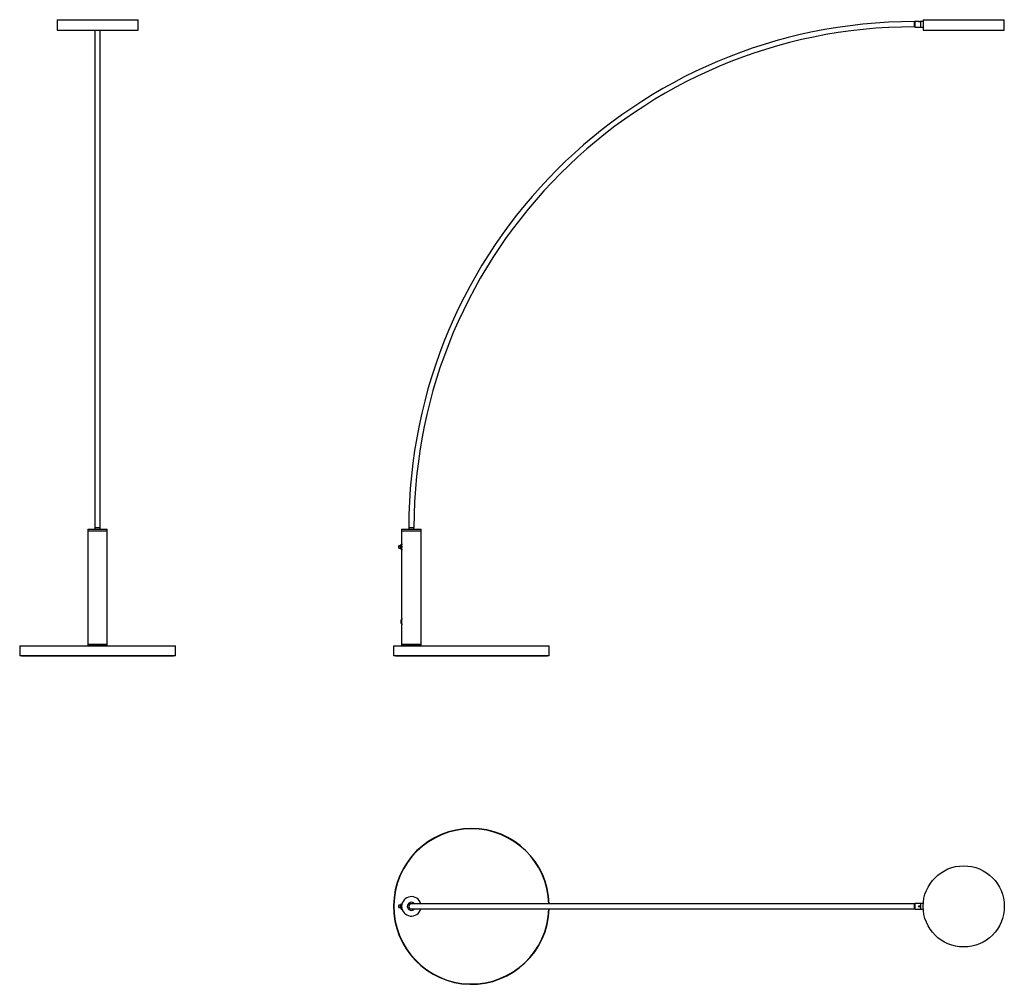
# Model space of a CAD drawing. Header units: millimetres. Extents: x 2546 to 5580, y 3076 to 6047.
import ezdxf

# ---------------------------------------------------------------- set-up
doc = ezdxf.new("R2010")
doc.units = ezdxf.units.MM
doc.header["$LTSCALE"] = 20

msp = doc.modelspace()

# ---------------------------------------------------------------- linework, layer by layer
at = {"color": 7, "linetype": 'Continuous', "lineweight": 25}
for p, q in [((2661.4, 6046.9), (2661.4, 6014.9)), ((2661.4, 6046.9), (2911.4, 6046.9)), ((2911.4, 6014.9), (2911.4, 6046.9)), ((5305.4, 6041.4), (5303.4, 6040.9)), ((5303.4, 6032.9), (5303.4, 6040.9)), ((5303.4, 6040.9), (5303.4, 6024.9)), ((5316.4, 6041.4), (5305.4, 6041.4)), ((5305.4, 6032.9), (5305.4, 6041.4)), ((5316.8, 6041.7), (5316.4, 6041.4)), ((5316.4, 6041.4), (5316.4, 6041.4)), ((5316.4, 6041.4), (5317.3, 6041.4)), ((5316.8, 6041.7), (5317.6, 6041.7)), ((5317.3, 6041.4), (5320.4, 6041.4)), ((5317.6, 6041.7), (5320, 6041.7)), ((5320.4, 6041.4), (5320, 6041.7)), ((5320.4, 6041.4), (5320.4, 6041.4)), ((5323.4, 6041.4), (5320.4, 6041.4)), ((5330.4, 6041.4), (5323.4, 6041.4)), ((5323.4, 6032.9), (5323.4, 6041.4)), ((5323.4, 6032.9), (5323.4, 6041.4)), ((5330.4, 6046.9), (5330.4, 6041.5)), ((5330.4, 6046.9), (5580.4, 6046.9)), ((5580.4, 6014.9), (5580.4, 6046.9)), ((2661.4, 6014.9), (2911.4, 6014.9)), ((2778.4, 6014.9), (2778.4, 4482.9)), ((2794.4, 4482.9), (2794.4, 6014.9)), ((5303.4, 6024.9), (5303.4, 6032.9)), ((5303.4, 6024.9), (5305.4, 6024.4)), ((5305.4, 6024.4), (5305.4, 6032.9)), ((5305.4, 6024.4), (5323.4, 6024.4)), ((5323.4, 6024.4), (5323.4, 6032.9)), ((5323.4, 6024.4), (5323.4, 6032.9)), ((5323.4, 6024.4), (5330.4, 6024.4)), ((5330.4, 6024.4), (5330.4, 6014.9)), ((5330.4, 6014.9), (5580.4, 6014.9)), ((2756.4, 4477.9), (2756.4, 4472.9)), ((2756.4, 4477.9), (2816.4, 4477.9)), ((2756.4, 4472.9), (2756.4, 4122.9)), ((2756.4, 4472.9), (2816.4, 4472.9)), ((2756.4, 4472.9), (2816.4, 4472.9)), ((2778.4, 4482.9), (2778.4, 4477.9)), ((2778.4, 4482.9), (2794.4, 4482.9)), ((2794.4, 4477.9), (2794.4, 4482.9)), ((2816.4, 4472.9), (2816.4, 4477.9)), ((2816.4, 4122.9), (2816.4, 4472.9)), ((3723.4, 4477.9), (3723.4, 4472.9)), ((3723.4, 4477.9), (3783.4, 4477.9)), ((3723.4, 4472.9), (3723.4, 4432.8)), ((3723.4, 4472.9), (3783.4, 4472.9)), ((3723.4, 4472.9), (3783.4, 4472.9)), ((3745.4, 4482.9), (3745.4, 4477.9)), ((3745.4, 4482.9), (3761.4, 4482.9)), ((3761.4, 4477.9), (3761.4, 4482.9)), ((3783.4, 4472.9), (3783.4, 4477.9)), ((3783.4, 4122.9), (3783.4, 4472.9)), ((3722, 4430.9), (3721.9, 4430.8)), ((3721.9, 4415), (3721.9, 4430.8)), ((3722, 4430.9), (3722.1, 4431)), ((3722.1, 4431), (3722, 4430.8)), ((3722, 4430.8), (3722.1, 4431)), ((3722.1, 4431), (3722, 4430.8)), ((3722, 4430.8), (3722.1, 4430.9)), ((3722.1, 4430.9), (3722, 4430.7)), ((3722, 4430.7), (3722.1, 4430.8)), ((3722.1, 4430.7), (3722, 4430.5)), ((3722, 4430.5), (3722.1, 4430.6)), ((3722.1, 4430.6), (3722, 4430.3)), ((3722, 4430.3), (3722.1, 4430.4)), ((3722.1, 4430.3), (3722, 4430.1)), ((3722, 4430.1), (3722.1, 4430.1)), ((3722.1, 4430.1), (3722, 4429.8)), ((3722, 4429.8), (3722.1, 4429.8)), ((3722.1, 4429.8), (3722, 4429.5)), ((3722.1, 4431), (3722.1, 4431)), ((3722.1, 4431), (3722.1, 4431)), ((3722.1, 4431), (3724, 4431)), ((3722.1, 4431), (3724, 4431)), ((3722.1, 4431), (3724, 4431)), ((3722.1, 4431), (3724, 4431)), ((3722.1, 4430.9), (3722.1, 4430.9)), ((3722.1, 4430.9), (3724, 4430.9)), ((3722.1, 4430.9), (3724, 4430.9)), ((3722.1, 4430.8), (3722.1, 4430.7)), ((3722.1, 4430.8), (3724.2, 4430.8)), ((3722.1, 4430.7), (3724.2, 4430.7)), ((3722.1, 4430.6), (3722.1, 4430.6)), ((3722.1, 4430.6), (3724.2, 4430.6)), ((3722.1, 4430.6), (3724.2, 4430.6)), ((3722.1, 4430.4), (3722.1, 4430.3)), ((3722.1, 4430.4), (3724.2, 4430.4)), ((3722.1, 4430.3), (3724.2, 4430.3)), ((3722.1, 4430.1), (3722.1, 4430.1)), ((3722.1, 4430.1), (3724.2, 4430.1)), ((3722.1, 4430.1), (3724.2, 4430.1)), ((3722.1, 4429.8), (3722.1, 4429.8)), ((3722.1, 4429.8), (3724.2, 4429.8)), ((3722.1, 4429.8), (3724.2, 4429.8)), ((3724.2, 4430.1), (3724.2, 4430.1)), ((3724.2, 4429.8), (3724.2, 4429.8)), ((3713.4, 4423.1), (3713.4, 4422.7)), ((3720.9, 4426.8), (3714.2, 4426.8)), ((3714.2, 4426.8), (3714.2, 4419)), ((3714.2, 4419), (3720.9, 4419)), ((3720.9, 4422.9), (3720.9, 4426.9)), ((3720.9, 4418.9), (3720.9, 4422.9)), ((3721.9, 4428.6), (3721.9, 4428.6)), ((3721.9, 4415), (3722, 4415)), ((3722, 4429.5), (3722.1, 4429.5)), ((3722.1, 4429.5), (3722, 4429.2)), ((3722, 4429.5), (3724.4, 4429.5)), ((3722, 4429.2), (3722.1, 4429.2)), ((3722, 4429.2), (3724.4, 4429.2)), ((3722.1, 4429.1), (3722, 4428.8)), ((3722, 4428.8), (3722.1, 4428.8)), ((3722, 4428.8), (3724.4, 4428.8)), ((3722.1, 4428.7), (3722, 4428.4)), ((3722, 4428.4), (3722.1, 4428.3)), ((3722, 4428.4), (3724.4, 4428.4)), ((3722.1, 4428.3), (3722, 4428)), ((3722, 4428), (3722.1, 4427.9)), ((3722, 4428), (3724.4, 4428)), ((3722.1, 4427.8), (3722, 4427.5)), ((3722, 4427.5), (3722.1, 4427.4)), ((3722, 4427.5), (3724.4, 4427.5)), ((3722.1, 4427.3), (3722, 4427)), ((3722, 4427), (3722.1, 4426.9)), ((3722, 4427), (3724.4, 4427)), ((3722.1, 4426.8), (3722, 4426.5)), ((3722, 4426.5), (3722.1, 4426.4)), ((3722, 4426.5), (3724.4, 4426.5)), ((3722.1, 4426.3), (3722, 4426)), ((3722, 4426), (3722.1, 4425.8)), ((3722, 4426), (3724.4, 4426)), ((3722.1, 4425.8), (3722, 4425.5)), ((3722, 4425.5), (3722.1, 4425.3)), ((3722, 4425.5), (3724.4, 4425.5)), ((3722.1, 4425.2), (3722, 4424.9)), ((3722, 4424.9), (3722.1, 4424.7)), ((3722, 4424.9), (3724.4, 4424.9)), ((3722.1, 4424.6), (3722, 4424.4)), ((3722, 4424.4), (3722.1, 4424.1)), ((3722, 4424.4), (3724.4, 4424.4)), ((3722.1, 4424), (3722, 4423.8)), ((3722, 4423.8), (3722.1, 4423.5)), ((3722, 4423.8), (3724.4, 4423.8)), ((3722.1, 4423.5), (3722, 4423.2)), ((3722, 4423.2), (3722.1, 4423)), ((3722, 4423.2), (3724.4, 4423.2)), ((3722.1, 4422.9), (3722, 4422.6)), ((3722, 4422.6), (3722.1, 4422.4)), ((3722, 4422.6), (3724.4, 4422.6)), ((3722.1, 4422.3), (3722, 4422)), ((3722, 4422), (3722.1, 4421.8)), ((3722, 4422), (3724.4, 4422)), ((3722.1, 4421.7), (3722, 4421.5)), ((3722, 4421.5), (3722.1, 4421.2)), ((3722, 4421.5), (3724.4, 4421.5)), ((3722.1, 4421.1), (3722, 4420.9)), ((3722, 4420.9), (3722.1, 4420.6)), ((3722, 4420.9), (3724.4, 4420.9)), ((3722.1, 4420.5), (3722, 4420.3)), ((3722, 4420.3), (3722.1, 4420.1)), ((3722, 4420.3), (3724.4, 4420.3)), ((3722.1, 4420), (3722, 4419.8)), ((3722, 4419.8), (3722.1, 4419.5)), ((3722, 4419.8), (3724.4, 4419.8)), ((3722.1, 4419.4), (3722, 4419.3)), ((3722, 4419.3), (3722.1, 4419)), ((3722, 4419.3), (3724.4, 4419.3)), ((3722.1, 4418.9), (3722, 4418.8)), ((3722, 4418.8), (3722.1, 4418.5)), ((3722, 4418.8), (3724.4, 4418.8)), ((3722.1, 4418.4), (3722, 4418.3)), ((3722, 4418.3), (3722.1, 4418)), ((3722, 4418.3), (3724.4, 4418.3)), ((3722.1, 4417.9), (3722, 4417.8)), ((3722, 4417.8), (3722.1, 4417.5)), ((3722, 4417.8), (3724.4, 4417.8)), ((3722.1, 4417.5), (3722, 4417.4)), ((3722, 4417.4), (3722.1, 4417.1)), ((3722, 4417.4), (3724.4, 4417.4)), ((3722.1, 4417), (3722, 4417)), ((3722, 4417), (3722.1, 4416.7)), ((3722, 4417), (3724.4, 4417)), ((3722.1, 4416.7), (3722, 4416.6)), ((3722, 4416.6), (3722.1, 4416.3)), ((3722, 4416.6), (3724.4, 4416.6)), ((3722.1, 4416.3), (3722, 4416.3)), ((3722, 4416.3), (3722.1, 4416)), ((3722, 4416.3), (3724.4, 4416.3)), ((3722.1, 4416), (3722, 4416)), ((3722, 4416), (3722.1, 4415.7)), ((3722.1, 4415.7), (3722, 4415.7)), ((3722, 4415.7), (3722.1, 4415.5)), ((3722.1, 4415.4), (3722, 4415.5)), ((3722, 4415.5), (3722.1, 4415.3)), ((3722.1, 4415.2), (3722, 4415.3)), ((3722, 4415.3), (3722.1, 4415.1)), ((3722.1, 4415.1), (3722, 4415.2)), ((3722, 4415.2), (3722.1, 4415)), ((3722.1, 4414.9), (3722, 4415)), ((3722, 4415), (3722.1, 4414.9)), ((3722.1, 4414.9), (3722, 4415)), ((3722, 4415), (3722.1, 4414.8)), ((3722.1, 4414.8), (3722, 4415)), ((3722.1, 4429.5), (3722.1, 4429.5)), ((3722.1, 4429.5), (3724.2, 4429.5)), ((3722.1, 4429.5), (3724.2, 4429.5)), ((3722.1, 4429.2), (3722.1, 4429.1)), ((3722.1, 4429.2), (3724.2, 4429.2)), ((3722.1, 4429.1), (3724.2, 4429.1)), ((3722.1, 4428.8), (3722.1, 4428.7)), ((3722.1, 4428.8), (3724.2, 4428.8)), ((3722.1, 4428.7), (3724.2, 4428.7)), ((3722.1, 4428.3), (3722.1, 4428.3)), ((3722.1, 4428.3), (3724.2, 4428.3)), ((3722.1, 4428.3), (3724.2, 4428.3)), ((3722.1, 4427.9), (3722.1, 4427.8)), ((3722.1, 4427.9), (3724.2, 4427.9)), ((3722.1, 4427.8), (3724.2, 4427.8)), ((3722.1, 4427.4), (3722.1, 4427.3)), ((3722.1, 4427.4), (3724.2, 4427.4)), ((3722.1, 4427.3), (3724.2, 4427.3)), ((3722.1, 4426.9), (3722.1, 4426.8)), ((3722.1, 4426.9), (3724.2, 4426.9)), ((3722.1, 4426.8), (3724.2, 4426.8)), ((3722.1, 4426.4), (3722.1, 4426.3)), ((3722.1, 4426.4), (3724.2, 4426.4)), ((3722.1, 4426.3), (3724.2, 4426.3)), ((3722.1, 4425.8), (3722.1, 4425.8)), ((3722.1, 4425.8), (3724.2, 4425.8)), ((3722.1, 4425.8), (3724.2, 4425.8)), ((3722.1, 4425.3), (3722.1, 4425.2)), ((3722.1, 4425.3), (3724.2, 4425.3)), ((3722.1, 4425.2), (3724.2, 4425.2)), ((3722.1, 4424.7), (3722.1, 4424.6)), ((3722.1, 4424.7), (3724.2, 4424.7)), ((3722.1, 4424.6), (3724.2, 4424.6)), ((3722.1, 4424.1), (3722.1, 4424)), ((3722.1, 4424.1), (3724.2, 4424.1)), ((3722.1, 4424), (3724.2, 4424)), ((3722.1, 4423.5), (3722.1, 4423.5)), ((3722.1, 4423.5), (3724.2, 4423.5)), ((3722.1, 4423.5), (3724.2, 4423.5)), ((3722.1, 4423), (3722.1, 4422.9)), ((3722.1, 4423), (3724.2, 4423)), ((3722.1, 4422.9), (3724.2, 4422.9)), ((3722.1, 4422.4), (3722.1, 4422.3)), ((3722.1, 4422.4), (3724.2, 4422.4)), ((3722.1, 4422.3), (3724.2, 4422.3)), ((3722.1, 4421.8), (3722.1, 4421.7)), ((3722.1, 4421.8), (3724.2, 4421.8)), ((3722.1, 4421.7), (3724.2, 4421.7)), ((3722.1, 4421.2), (3722.1, 4421.1)), ((3722.1, 4421.2), (3724.2, 4421.2)), ((3722.1, 4421.1), (3724.2, 4421.1)), ((3722.1, 4420.6), (3722.1, 4420.5)), ((3722.1, 4420.6), (3724.2, 4420.6)), ((3722.1, 4420.5), (3724.2, 4420.5)), ((3722.1, 4420.1), (3722.1, 4420)), ((3722.1, 4420.1), (3724.2, 4420.1)), ((3722.1, 4420), (3724.2, 4420)), ((3722.1, 4419.5), (3722.1, 4419.4)), ((3722.1, 4419.5), (3724.2, 4419.5)), ((3722.1, 4419.4), (3724.2, 4419.4)), ((3722.1, 4419), (3722.1, 4418.9)), ((3722.1, 4419), (3724.2, 4419)), ((3722.1, 4418.9), (3724.2, 4418.9)), ((3722.1, 4418.5), (3722.1, 4418.4)), ((3722.1, 4418.5), (3724.2, 4418.5)), ((3722.1, 4418.4), (3724.2, 4418.4)), ((3722.1, 4418), (3722.1, 4417.9)), ((3722.1, 4418), (3724.2, 4418)), ((3722.1, 4417.9), (3724.2, 4417.9)), ((3722.1, 4417.5), (3722.1, 4417.5)), ((3722.1, 4417.5), (3724.2, 4417.5)), ((3722.1, 4417.5), (3724.2, 4417.5)), ((3722.1, 4417.1), (3722.1, 4417)), ((3722.1, 4417.1), (3724.2, 4417.1)), ((3722.1, 4417), (3724.2, 4417)), ((3722.1, 4416.7), (3722.1, 4416.7)), ((3722.1, 4416.7), (3724.2, 4416.7)), ((3722.1, 4416.7), (3724.2, 4416.7)), ((3722.1, 4416.3), (3722.1, 4416.3)), ((3722.1, 4416.3), (3724.2, 4416.3)), ((3722.1, 4416.3), (3724.2, 4416.3)), ((3722.1, 4416), (3722.1, 4416)), ((3722.1, 4416), (3724.2, 4416)), ((3722.1, 4416), (3724.2, 4416)), ((3722.1, 4415.7), (3722.1, 4415.7)), ((3722.1, 4415.7), (3724.2, 4415.7)), ((3722.1, 4415.7), (3724.2, 4415.7)), ((3722.1, 4415.5), (3722.1, 4415.4)), ((3722.1, 4415.5), (3724.2, 4415.5)), ((3722.1, 4415.4), (3724.2, 4415.4)), ((3722.1, 4415.3), (3722.1, 4415.2)), ((3722.1, 4415.3), (3724.2, 4415.3)), ((3722.1, 4415.2), (3724.2, 4415.2)), ((3722.1, 4415.1), (3722.1, 4415.1)), ((3722.1, 4415.1), (3724.2, 4415.1)), ((3722.1, 4415.1), (3724.2, 4415.1)), ((3722.1, 4415), (3722.1, 4414.9)), ((3722.1, 4415), (3724, 4415)), ((3722.1, 4414.9), (3722.1, 4414.9)), ((3722.1, 4414.9), (3724, 4414.9)), ((3722.1, 4414.9), (3724, 4414.9)), ((3722.1, 4414.9), (3724, 4414.9)), ((3722.1, 4414.8), (3722.1, 4414.8)), ((3722.1, 4414.8), (3724, 4414.8)), ((3722.1, 4414.8), (3724, 4414.8)), ((3723.4, 4413), (3723.4, 4202.8)), ((3724.4, 4429.2), (3724.2, 4429.5)), ((3724.2, 4429.5), (3724.2, 4429.5)), ((3724.2, 4429.1), (3724.2, 4429.2)), ((3724.2, 4429.2), (3724.4, 4429.2)), ((3724.4, 4428.8), (3724.2, 4429.1)), ((3724.2, 4428.7), (3724.2, 4428.8)), ((3724.2, 4428.8), (3724.4, 4428.8)), ((3724.4, 4428.4), (3724.2, 4428.7)), ((3724.2, 4428.3), (3724.4, 4428.4)), ((3724.4, 4428), (3724.2, 4428.3)), ((3724.2, 4428.3), (3724.2, 4428.3)), ((3724.2, 4427.9), (3724.4, 4428)), ((3724.2, 4427.8), (3724.2, 4427.9)), ((3724.4, 4427.5), (3724.2, 4427.8)), ((3724.2, 4427.4), (3724.4, 4427.5)), ((3724.2, 4427.3), (3724.2, 4427.4)), ((3724.4, 4427), (3724.2, 4427.3)), ((3724.2, 4426.9), (3724.4, 4427)), ((3724.2, 4426.8), (3724.2, 4426.9)), ((3724.4, 4426.5), (3724.2, 4426.8)), ((3724.2, 4426.4), (3724.4, 4426.5)), ((3724.2, 4426.3), (3724.2, 4426.4)), ((3724.4, 4426), (3724.2, 4426.3)), ((3724.2, 4425.8), (3724.4, 4426)), ((3724.4, 4425.5), (3724.2, 4425.8)), ((3724.2, 4425.8), (3724.2, 4425.8)), ((3724.2, 4425.3), (3724.4, 4425.5)), ((3724.2, 4425.2), (3724.2, 4425.3)), ((3724.4, 4424.9), (3724.2, 4425.2)), ((3724.2, 4424.7), (3724.4, 4424.9)), ((3724.2, 4424.6), (3724.2, 4424.7)), ((3724.4, 4424.4), (3724.2, 4424.6)), ((3724.2, 4424.1), (3724.4, 4424.4)), ((3724.2, 4424), (3724.2, 4424.1)), ((3724.4, 4423.8), (3724.2, 4424)), ((3724.2, 4423.5), (3724.4, 4423.8)), ((3724.4, 4423.2), (3724.2, 4423.5)), ((3724.2, 4423.5), (3724.2, 4423.5)), ((3724.2, 4423), (3724.4, 4423.2)), ((3724.2, 4422.9), (3724.2, 4423)), ((3724.4, 4422.6), (3724.2, 4422.9)), ((3724.2, 4422.4), (3724.4, 4422.6)), ((3724.2, 4422.3), (3724.2, 4422.4)), ((3724.4, 4422), (3724.2, 4422.3)), ((3724.2, 4421.8), (3724.4, 4422)), ((3724.2, 4421.7), (3724.2, 4421.8)), ((3724.4, 4421.5), (3724.2, 4421.7)), ((3724.2, 4421.2), (3724.4, 4421.5)), ((3724.2, 4421.1), (3724.2, 4421.2)), ((3724.4, 4420.9), (3724.2, 4421.1)), ((3724.2, 4420.6), (3724.4, 4420.9)), ((3724.2, 4420.5), (3724.2, 4420.6)), ((3724.4, 4420.3), (3724.2, 4420.5)), ((3724.2, 4420.1), (3724.4, 4420.3)), ((3724.2, 4420), (3724.2, 4420.1)), ((3724.4, 4419.8), (3724.2, 4420)), ((3724.2, 4419.5), (3724.4, 4419.8)), ((3724.2, 4419.4), (3724.2, 4419.5)), ((3724.4, 4419.3), (3724.2, 4419.4)), ((3724.2, 4419), (3724.4, 4419.3)), ((3724.2, 4418.9), (3724.2, 4419)), ((3724.4, 4418.8), (3724.2, 4418.9)), ((3724.2, 4418.5), (3724.4, 4418.8)), ((3724.2, 4418.4), (3724.2, 4418.5)), ((3724.4, 4418.3), (3724.2, 4418.4)), ((3724.2, 4418), (3724.4, 4418.3)), ((3724.2, 4417.9), (3724.2, 4418)), ((3724.4, 4417.8), (3724.2, 4417.9)), ((3724.2, 4417.5), (3724.4, 4417.8)), ((3724.4, 4417.4), (3724.2, 4417.5)), ((3724.2, 4417.5), (3724.2, 4417.5)), ((3724.2, 4417.1), (3724.4, 4417.4)), ((3724.2, 4417), (3724.2, 4417.1)), ((3724.2, 4416.7), (3724.4, 4417)), ((3724.4, 4417), (3724.2, 4417)), ((3724.2, 4416.9), (3724.4, 4416.9)), ((3724.4, 4416.6), (3724.2, 4416.7)), ((3724.2, 4416.7), (3724.2, 4416.7)), ((3724.2, 4416.3), (3724.4, 4416.6)), ((3724.2, 4416.3), (3724.2, 4416.3)), ((3724.2, 4416), (3724.2, 4416)), ((3724.4, 4424.8), (3724.4, 4429.3)), ((3724.4, 4424.8), (3724.4, 4421.1)), ((3724.4, 4416.5), (3724.4, 4421.1)), ((3724.4, 4198.9), (3721.4, 4198.9)), ((3721.4, 4186.9), (3721.4, 4198.9)), ((3724.4, 4186.5), (3724.4, 4199.3)), ((3721.4, 4186.9), (3724.4, 4186.9)), ((3723.4, 4183), (3723.4, 4122.9)), ((2547.4, 4117.9), (2546.4, 4116.9)), ((2546.4, 4116.9), (2546.4, 4088.9)), ((3026.4, 4116.9), (2546.4, 4116.9)), ((2547.4, 4117.9), (3025.4, 4117.9)), ((2756.4, 4122.9), (2756.4, 4117.9)), ((2816.4, 4122.9), (2756.4, 4122.9)), ((2756.4, 4122.9), (2816.4, 4122.9)), ((2816.4, 4117.9), (2816.4, 4122.9)), ((3026.4, 4116.9), (3025.4, 4117.9)), ((3026.4, 4088.9), (3026.4, 4116.9)), ((3699.4, 4117.9), (3698.4, 4116.9)), ((3698.4, 4116.9), (3698.4, 4088.9)), ((4178.4, 4116.9), (3698.4, 4116.9)), ((3699.4, 4117.9), (4177.4, 4117.9)), ((3723.4, 4122.9), (3723.4, 4117.9)), ((3783.4, 4122.9), (3723.4, 4122.9)), ((3723.4, 4122.9), (3783.4, 4122.9)), ((3783.4, 4117.9), (3783.4, 4122.9)), ((4178.4, 4116.9), (4177.4, 4117.9)), ((4178.4, 4088.9), (4178.4, 4116.9)), ((2546.4, 4088.9), (2547.4, 4087.9)), ((2546.4, 4088.9), (3026.4, 4088.9)), ((3025.4, 4087.9), (2547.4, 4087.9)), ((2552.4, 4087.9), (2552.4, 4087.4)), ((2552.4, 4087.4), (3020.4, 4087.4)), ((3020.4, 4087.4), (3020.4, 4087.9)), ((3025.4, 4087.9), (3026.4, 4088.9)), ((3698.4, 4088.9), (3699.4, 4087.9)), ((3698.4, 4088.9), (4178.4, 4088.9)), ((4177.4, 4087.9), (3699.4, 4087.9)), ((3704.4, 4087.9), (3704.4, 4087.4)), ((3704.4, 4087.4), (4172.4, 4087.4)), ((4172.4, 4087.4), (4172.4, 4087.9)), ((4177.4, 4087.9), (4178.4, 4088.9)), ((3713.4, 3316), (3713.4, 3315.6)), ((3720.9, 3319.7), (3714.2, 3319.7)), ((3714.2, 3319.7), (3714.2, 3311.9)), ((3714.2, 3311.9), (3720.9, 3311.9)), ((3720.9, 3311.8), (3720.9, 3319.8)), ((3721.9, 3321.8), (3721.4, 3321.8)), ((3721.4, 3321), (3721.4, 3321.8)), ((3721.4, 3309.8), (3721.4, 3310.6)), ((3721.4, 3309.8), (3721.9, 3309.8)), ((3722.1, 3323.9), (3721.9, 3323.7)), ((3721.9, 3315.8), (3721.9, 3323.7)), ((3721.9, 3307.9), (3721.9, 3315.8)), ((3721.9, 3307.9), (3722.1, 3307.7)), ((3722.1, 3323.9), (3722, 3323.7)), ((3722, 3323.7), (3722.1, 3323.9)), ((3722.1, 3323.9), (3722, 3323.7)), ((3722, 3323.7), (3722.1, 3323.8)), ((3722.1, 3323.8), (3722, 3323.6)), ((3722, 3323.6), (3722.1, 3323.7)), ((3722.1, 3323.7), (3722, 3323.5)), ((3722, 3323.5), (3722.1, 3323.6)), ((3722.1, 3323.5), (3722, 3323.3)), ((3722, 3323.3), (3722.1, 3323.4)), ((3722.1, 3323.3), (3722, 3323.1)), ((3722, 3323.1), (3722.1, 3323.1)), ((3722.1, 3323.1), (3722, 3322.9)), ((3722, 3322.9), (3722.1, 3322.9)), ((3722.1, 3322.8), (3722, 3322.6)), ((3722, 3322.6), (3722.1, 3322.6)), ((3722, 3322.6), (3724.2, 3322.6)), ((3722.1, 3322.5), (3722, 3322.3)), ((3722, 3322.3), (3722.1, 3322.2)), ((3722, 3322.3), (3724.1, 3322.3)), ((3722.1, 3322.2), (3722, 3321.9)), ((3722, 3321.9), (3722.1, 3321.9)), ((3722, 3321.9), (3724.1, 3321.9)), ((3722.1, 3321.8), (3722, 3321.5)), ((3722, 3321.5), (3722.1, 3321.4)), ((3722, 3321.5), (3724, 3321.5)), ((3722.1, 3321.4), (3722, 3321.1)), ((3722, 3321.1), (3722.1, 3321)), ((3722, 3321.1), (3723.9, 3321.1)), ((3722.1, 3320.9), (3722, 3320.6)), ((3722, 3320.6), (3722.1, 3320.5)), ((3722, 3320.6), (3723.8, 3320.6)), ((3722.1, 3320.5), (3722, 3320.2)), ((3722, 3320.2), (3722.1, 3320)), ((3722, 3320.2), (3723.8, 3320.2)), ((3722.1, 3320), (3722, 3319.7)), ((3722, 3319.7), (3722.1, 3319.5)), ((3722, 3319.7), (3723.7, 3319.7)), ((3722.1, 3319.5), (3722, 3319.2)), ((3722, 3319.2), (3722.1, 3319)), ((3722, 3319.2), (3723.6, 3319.2)), ((3722.1, 3318.9), (3722, 3318.6)), ((3722, 3318.6), (3722.1, 3318.4)), ((3722, 3318.6), (3723.6, 3318.6)), ((3722.1, 3318.4), (3722, 3318.1)), ((3722, 3318.1), (3722.1, 3317.9)), ((3722, 3318.1), (3723.5, 3318.1)), ((3722.1, 3317.8), (3722, 3317.5)), ((3722, 3317.5), (3722.1, 3317.3)), ((3722, 3317.5), (3723.5, 3317.5)), ((3722.1, 3317.2), (3722, 3316.9)), ((3722, 3316.9), (3722.1, 3316.7)), ((3722, 3316.9), (3723.5, 3316.9)), ((3722.1, 3316.6), (3722, 3316.4)), ((3722, 3316.4), (3722.1, 3316.1)), ((3722, 3316.4), (3723.4, 3316.4)), ((3722.1, 3316), (3722, 3315.8)), ((3722, 3315.8), (3723.4, 3315.8)), ((3722, 3315.8), (3722.1, 3315.5)), ((3722.1, 3315.4), (3722, 3315.2)), ((3722, 3315.2), (3722.1, 3314.9)), ((3722, 3315.2), (3723.4, 3315.2)), ((3722.1, 3314.9), (3722, 3314.6)), ((3722, 3314.6), (3722.1, 3314.4)), ((3722, 3314.6), (3723.5, 3314.6)), ((3722.1, 3314.3), (3722, 3314.1)), ((3722, 3314.1), (3722.1, 3313.8)), ((3722, 3314.1), (3723.5, 3314.1)), ((3722.1, 3313.7), (3722, 3313.5)), ((3722, 3313.5), (3722.1, 3313.2)), ((3722, 3313.5), (3723.5, 3313.5)), ((3722.1, 3313.1), (3722, 3313)), ((3722, 3313), (3722.1, 3312.7)), ((3722, 3313), (3723.6, 3313)), ((3722.1, 3312.6), (3722, 3312.4)), ((3722, 3312.4), (3722.1, 3312.1)), ((3722, 3312.4), (3723.6, 3312.4)), ((3722.1, 3312), (3722, 3311.9)), ((3722, 3311.9), (3722.1, 3311.6)), ((3722, 3311.9), (3723.7, 3311.9)), ((3722.1, 3311.5), (3722, 3311.4)), ((3722, 3311.4), (3722.1, 3311.1)), ((3722, 3311.4), (3723.8, 3311.4)), ((3722.1, 3311), (3722, 3310.9)), ((3722, 3310.9), (3722.1, 3310.6)), ((3722, 3310.9), (3723.8, 3310.9)), ((3722.1, 3310.6), (3722, 3310.5)), ((3722, 3310.5), (3722.1, 3310.2)), ((3722, 3310.5), (3723.9, 3310.5)), ((3722.1, 3310.1), (3722, 3310.1)), ((3722, 3310.1), (3722.1, 3309.8)), ((3722, 3310.1), (3724, 3310.1)), ((3722.1, 3309.7), (3722, 3309.7)), ((3722, 3309.7), (3722.1, 3309.4)), ((3722, 3309.7), (3724.1, 3309.7)), ((3722.1, 3309.4), (3722, 3309.3)), ((3722, 3309.3), (3722.1, 3309.1)), ((3722, 3309.3), (3724.1, 3309.3)), ((3722.1, 3309), (3722, 3309)), ((3722, 3309), (3722.1, 3308.7)), ((3722, 3309), (3724.2, 3309)), ((3722.1, 3308.7), (3722, 3308.7)), ((3722, 3308.7), (3722.1, 3308.5)), ((3722.1, 3308.4), (3722, 3308.5)), ((3722, 3308.5), (3722.1, 3308.2)), ((3722.1, 3308.2), (3722, 3308.3)), ((3722, 3308.3), (3722.1, 3308)), ((3722.1, 3308), (3722, 3308.1)), ((3722, 3308.1), (3722.1, 3307.9)), ((3722.1, 3307.9), (3722, 3308)), ((3722, 3308), (3722.1, 3307.8)), ((3722.1, 3307.8), (3722, 3307.9)), ((3722, 3307.9), (3722.1, 3307.7)), ((3722.1, 3307.7), (3722, 3307.8)), ((3722, 3307.8), (3722.1, 3307.7)), ((3722.1, 3323.9), (3722.1, 3323.9)), ((3722.1, 3323.9), (3722.1, 3323.9)), ((3722.1, 3323.9), (3724.2, 3323.9)), ((3722.1, 3323.9), (3724.2, 3323.9)), ((3722.1, 3323.9), (3724.2, 3323.9)), ((3722.1, 3323.9), (3724.2, 3323.9)), ((3722.1, 3323.8), (3722.1, 3323.8)), ((3722.1, 3323.8), (3724.2, 3323.8)), ((3722.1, 3323.8), (3724.2, 3323.8)), ((3722.1, 3323.7), (3722.1, 3323.7)), ((3722.1, 3323.7), (3724.2, 3323.7)), ((3722.1, 3323.7), (3724.2, 3323.7)), ((3722.1, 3323.6), (3722.1, 3323.5)), ((3722.1, 3323.6), (3724.2, 3323.6)), ((3722.1, 3323.5), (3724.2, 3323.5)), ((3722.1, 3323.4), (3722.1, 3323.3)), ((3722.1, 3323.4), (3724.2, 3323.4)), ((3722.1, 3323.3), (3724.2, 3323.3)), ((3722.1, 3323.1), (3722.1, 3323.1)), ((3722.1, 3323.1), (3724.2, 3323.1)), ((3722.1, 3323.1), (3724.2, 3323.1)), ((3722.1, 3322.9), (3722.1, 3322.8)), ((3722.1, 3322.9), (3724.2, 3322.9)), ((3722.1, 3322.8), (3724.2, 3322.8)), ((3722.1, 3322.6), (3722.1, 3322.5)), ((3722.1, 3322.6), (3724.2, 3322.6)), ((3722.1, 3322.5), (3724.2, 3322.5)), ((3722.1, 3322.2), (3722.1, 3322.2)), ((3722.1, 3322.2), (3724.1, 3322.2)), ((3722.1, 3322.2), (3724.1, 3322.2)), ((3722.1, 3321.9), (3722.1, 3321.8)), ((3722.1, 3321.9), (3724.1, 3321.9)), ((3722.1, 3321.8), (3724, 3321.8)), ((3722.1, 3321.4), (3722.1, 3321.4)), ((3722.1, 3321.4), (3724, 3321.4)), ((3722.1, 3321.4), (3724, 3321.4)), ((3722.1, 3321), (3722.1, 3320.9)), ((3722.1, 3321), (3723.9, 3321)), ((3722.1, 3320.9), (3723.9, 3320.9)), ((3722.1, 3320.5), (3722.1, 3320.5)), ((3722.1, 3320.5), (3723.8, 3320.5)), ((3722.1, 3320.5), (3723.8, 3320.5)), ((3722.1, 3320), (3722.1, 3320)), ((3722.1, 3320), (3723.7, 3320)), ((3722.1, 3320), (3723.7, 3320)), ((3722.1, 3319.5), (3722.1, 3319.5)), ((3722.1, 3319.5), (3723.7, 3319.5)), ((3722.1, 3319.5), (3723.7, 3319.5)), ((3722.1, 3319), (3722.1, 3318.9)), ((3722.1, 3319), (3723.6, 3319)), ((3722.1, 3318.9), (3723.6, 3318.9)), ((3722.1, 3318.4), (3722.1, 3318.4)), ((3722.1, 3318.4), (3723.5, 3318.4)), ((3722.1, 3318.4), (3723.6, 3318.4)), ((3722.1, 3317.9), (3722.1, 3317.8)), ((3722.1, 3317.9), (3723.5, 3317.9)), ((3722.1, 3317.8), (3723.5, 3317.8)), ((3722.1, 3317.3), (3722.1, 3317.2)), ((3722.1, 3317.3), (3723.5, 3317.3)), ((3722.1, 3317.2), (3723.5, 3317.2)), ((3722.1, 3316.7), (3722.1, 3316.6)), ((3722.1, 3316.7), (3723.4, 3316.7)), ((3722.1, 3316.6), (3723.4, 3316.6)), ((3722.1, 3316.1), (3722.1, 3316)), ((3722.1, 3316.1), (3723.4, 3316.1)), ((3722.1, 3316), (3723.4, 3316)), ((3722.1, 3315.5), (3722.1, 3315.4)), ((3722.1, 3315.5), (3723.4, 3315.5)), ((3722.1, 3315.4), (3723.4, 3315.4)), ((3722.1, 3314.9), (3722.1, 3314.9)), ((3722.1, 3314.9), (3723.4, 3314.9)), ((3722.1, 3314.9), (3723.4, 3314.9)), ((3722.1, 3314.4), (3722.1, 3314.3)), ((3722.1, 3314.4), (3723.5, 3314.4)), ((3722.1, 3314.3), (3723.5, 3314.3)), ((3722.1, 3313.8), (3722.1, 3313.7)), ((3722.1, 3313.8), (3723.5, 3313.8)), ((3722.1, 3313.7), (3723.5, 3313.7)), ((3722.1, 3313.2), (3722.1, 3313.1)), ((3722.1, 3313.2), (3723.5, 3313.2)), ((3722.1, 3313.1), (3723.6, 3313.1)), ((3722.1, 3312.7), (3722.1, 3312.6)), ((3722.1, 3312.7), (3723.6, 3312.7)), ((3722.1, 3312.6), (3723.6, 3312.6)), ((3722.1, 3312.1), (3722.1, 3312)), ((3722.1, 3312.1), (3723.7, 3312.1)), ((3722.1, 3312), (3723.7, 3312)), ((3722.1, 3311.6), (3722.1, 3311.5)), ((3722.1, 3311.6), (3723.7, 3311.6)), ((3722.1, 3311.5), (3723.7, 3311.5)), ((3722.1, 3311.1), (3722.1, 3311)), ((3722.1, 3311.1), (3723.8, 3311.1)), ((3722.1, 3311), (3723.8, 3311)), ((3722.1, 3310.6), (3722.1, 3310.6)), ((3722.1, 3310.6), (3723.9, 3310.6)), ((3722.1, 3310.6), (3723.9, 3310.6)), ((3722.1, 3310.2), (3722.1, 3310.1)), ((3722.1, 3310.2), (3724, 3310.2)), ((3722.1, 3310.1), (3724, 3310.1)), ((3722.1, 3309.8), (3722.1, 3309.7)), ((3722.1, 3309.8), (3724, 3309.8)), ((3722.1, 3309.7), (3724.1, 3309.7)), ((3722.1, 3309.4), (3722.1, 3309.4)), ((3722.1, 3309.4), (3724.1, 3309.4)), ((3722.1, 3309.4), (3724.1, 3309.4)), ((3722.1, 3309.1), (3722.1, 3309)), ((3722.1, 3309.1), (3724.2, 3309.1)), ((3722.1, 3309), (3724.2, 3309)), ((3722.1, 3308.7), (3722.1, 3308.7)), ((3722.1, 3308.7), (3724.2, 3308.7)), ((3722.1, 3308.7), (3724.2, 3308.7)), ((3722.1, 3308.5), (3722.1, 3308.4)), ((3722.1, 3308.5), (3724.2, 3308.5)), ((3722.1, 3308.4), (3724.2, 3308.4)), ((3722.1, 3308.2), (3722.1, 3308.2)), ((3722.1, 3308.2), (3724.2, 3308.2)), ((3722.1, 3308.2), (3724.2, 3308.2)), ((3722.1, 3308), (3722.1, 3308)), ((3722.1, 3308), (3724.2, 3308)), ((3722.1, 3308), (3724.2, 3308)), ((3722.1, 3307.9), (3722.1, 3307.9)), ((3722.1, 3307.9), (3724.2, 3307.9)), ((3722.1, 3307.9), (3724.2, 3307.9)), ((3722.1, 3307.8), (3722.1, 3307.8)), ((3722.1, 3307.8), (3724.2, 3307.8)), ((3722.1, 3307.8), (3724.2, 3307.8)), ((3722.1, 3307.7), (3722.1, 3307.7)), ((3722.1, 3307.7), (3722.1, 3307.7)), ((3722.1, 3307.7), (3724.2, 3307.7)), ((3722.1, 3307.7), (3724.2, 3307.7)), ((3722.1, 3307.7), (3724.2, 3307.7)), ((3724.4, 3323.7), (3724.2, 3323.9)), ((3724.4, 3323.7), (3724.2, 3323.9)), ((3724.2, 3323.9), (3724.2, 3323.9)), ((3724.2, 3323.9), (3724.4, 3323.7)), ((3724.4, 3323.7), (3724.2, 3323.9)), ((3724.2, 3323.9), (3724.2, 3323.9)), ((3724.4, 3323.6), (3724.2, 3323.8)), ((3724.2, 3323.8), (3724.2, 3323.8)), ((3724.2, 3323.8), (3724.4, 3323.7)), ((3724.4, 3323.5), (3724.2, 3323.7)), ((3724.2, 3323.7), (3724.2, 3323.7)), ((3724.2, 3323.7), (3724.4, 3323.6)), ((3724.2, 3323.5), (3724.2, 3323.6)), ((3724.2, 3323.6), (3724.4, 3323.5)), ((3724.4, 3323.3), (3724.2, 3323.5)), ((3724.2, 3323.3), (3724.2, 3323.4)), ((3724.2, 3323.4), (3724.4, 3323.3)), ((3724.4, 3323.1), (3724.2, 3323.3)), ((3724.2, 3323.1), (3724.2, 3323.1)), ((3724.2, 3322.8), (3724.2, 3322.9)), ((3724.2, 3308.7), (3724.2, 3308.7)), ((3724.2, 3308.2), (3724.4, 3308.5)), ((3724.4, 3308.5), (3724.2, 3308.4)), ((3724.2, 3308.4), (3724.2, 3308.5)), ((3724.2, 3308), (3724.4, 3308.3)), ((3724.4, 3308.3), (3724.2, 3308.2)), ((3724.2, 3308.2), (3724.2, 3308.2)), ((3724.2, 3307.9), (3724.4, 3308.1)), ((3724.4, 3308.1), (3724.2, 3308)), ((3724.2, 3307.8), (3724.4, 3308)), ((3724.4, 3308), (3724.2, 3307.9)), ((3724.2, 3308), (3724.2, 3308)), ((3724.2, 3307.7), (3724.4, 3307.9)), ((3724.2, 3307.7), (3724.4, 3307.9)), ((3724.4, 3307.9), (3724.2, 3307.8)), ((3724.2, 3307.9), (3724.2, 3307.9)), ((3724.2, 3307.7), (3724.4, 3307.8)), ((3724.4, 3307.8), (3724.2, 3307.7)), ((3724.2, 3307.8), (3724.2, 3307.8)), ((3724.2, 3307.7), (3724.2, 3307.7)), ((3724.2, 3307.7), (3724.2, 3307.7)), ((3724.4, 3323.7), (3724.4, 3323.5)), ((3724.4, 3308.1), (3724.4, 3307.9)), ((5303.4, 3323.8), (3753.4, 3323.8)), ((3753.4, 3307.8), (5303.4, 3307.8)), ((5305.4, 3324.3), (5303.4, 3323.8)), ((5303.4, 3307.8), (5303.4, 3323.8)), ((5303.4, 3323.8), (5303.4, 3315.8)), ((5303.4, 3315.8), (5303.4, 3307.8)), ((5303.4, 3307.8), (5305.4, 3307.3)), ((5323.4, 3324.3), (5305.4, 3324.3)), ((5305.4, 3307.3), (5305.4, 3324.3)), ((5305.4, 3307.3), (5323.4, 3307.3)), ((5317.3, 3315.9), (5317.9, 3316.8)), ((5317.3, 3315.9), (5317.8, 3314.8)), ((5319, 3314.8), (5317.8, 3314.8)), ((5317.9, 3316.8), (5319.1, 3316.8)), ((5319, 3314.8), (5319.6, 3315.7)), ((5319.6, 3315.7), (5319.1, 3316.8)), ((5330.7, 3324.3), (5323.4, 3324.3)), ((5323.4, 3307.3), (5323.4, 3324.3)), ((5323.4, 3307.3), (5323.4, 3324.3)), ((5323.4, 3307.3), (5330.7, 3307.3))]:
    msp.add_line(p, q, dxfattribs=at)
for centre, radius in [((5455.4, 3315.8), 125), ((5318.4, 3315.8), 2), ((5318.4, 3315.8), 1.61)]:
    msp.add_circle(centre, radius, dxfattribs=at)
for centre, radius, start, end in [((5303.4, 4482.9), 1558, 90, 180), ((5303.4, 4482.9), 1542, 90, 180), ((3722.4, 4423.1), 8.96, 155.5991, 180), ((3722.4, 4422.7), 8.96, 180, 204.4009), ((3722.6, 4426.9), 1.63, 112.6199, 180), ((3722.6, 4418.9), 1.63, 180, 247.3801), ((3938.4, 3315.8), 240, 90, 358.0898), ((3938.4, 3315.8), 239, 90, 358.0818), ((3938.4, 3315.8), 240, 1.9102, 90), ((3938.4, 3315.8), 239, 1.9182, 90), ((3753.4, 3315.8), 30, 15.466, 180), ((3722.4, 3316), 8.96, 155.5991, 180), ((3722.4, 3315.6), 8.96, 180, 204.4009), ((3722.6, 3319.8), 1.63, 112.6199, 180), ((3722.6, 3311.8), 1.63, 180, 247.3801), ((3753.4, 3315.8), 30, 180, 344.534), ((3753.4, 3315.8), 12.6, 39.4141, 320.5859), ((3753.4, 3315.8), 12.6, 39.6019, 320.3981), ((3753.4, 3315.8), 8.1, 80.9875, 279.0125), ((3753.4, 3315.8), 8, 90, 180), ((3753.4, 3315.8), 8, 180, 270)]:
    msp.add_arc(centre, radius, start, end, dxfattribs=at)
for points, knots in [([(5330.4, 6041.5), (5330.4, 6041.5), (5330.4, 6041.7), (5330.5, 6041.1), (5330.5, 6039.8), (5330.7, 6037.5), (5330.7, 6035.1), (5330.7, 6033.5), (5330.7, 6032.9)], [0, 0, 0, 0, 0.004546, 0.218751, 0.432953, 0.647596, 0.86244, 1, 1, 1, 1]), ([(5330.7, 6032.9), (5330.7, 6031.9), (5330.7, 6030), (5330.6, 6027.4), (5330.5, 6025.5), (5330.4, 6024.4), (5330.4, 6024.4), (5330.4, 6024.4)], [0, 0, 0, 0, 0.21449, 0.428967, 0.643766, 0.858775, 1, 1, 1, 1]), ([(3723.5, 4432.8), (3723.5, 4432.8), (3723.4, 4432.9), (3723.7, 4432), (3724.1, 4430.6), (3724.4, 4429.6), (3724.4, 4429.3)], [0, 0, 0, 0, 0.152645, 0.515771, 0.886534, 1, 1, 1, 1]), ([(3724.4, 4416.5), (3724.2, 4415.7), (3723.9, 4414.2), (3723.5, 4413), (3723.5, 4413), (3723.5, 4413)], [0, 0, 0, 0, 0.388117, 0.776659, 1, 1, 1, 1]), ([(3723.5, 4202.8), (3723.5, 4202.8), (3723.4, 4202.9), (3723.7, 4202), (3724.1, 4200.6), (3724.4, 4199.6), (3724.4, 4199.3)], [0, 0, 0, 0, 0.152645, 0.515771, 0.886534, 1, 1, 1, 1]), ([(3724.4, 4186.5), (3724.2, 4185.7), (3723.9, 4184.2), (3723.5, 4183), (3723.5, 4183), (3723.5, 4183)], [0, 0, 0, 0, 0.388117, 0.776659, 1, 1, 1, 1])]:
    msp.add_open_spline(points, degree=3, knots=knots, dxfattribs=at)

doc.saveas('drawing.dxf')
